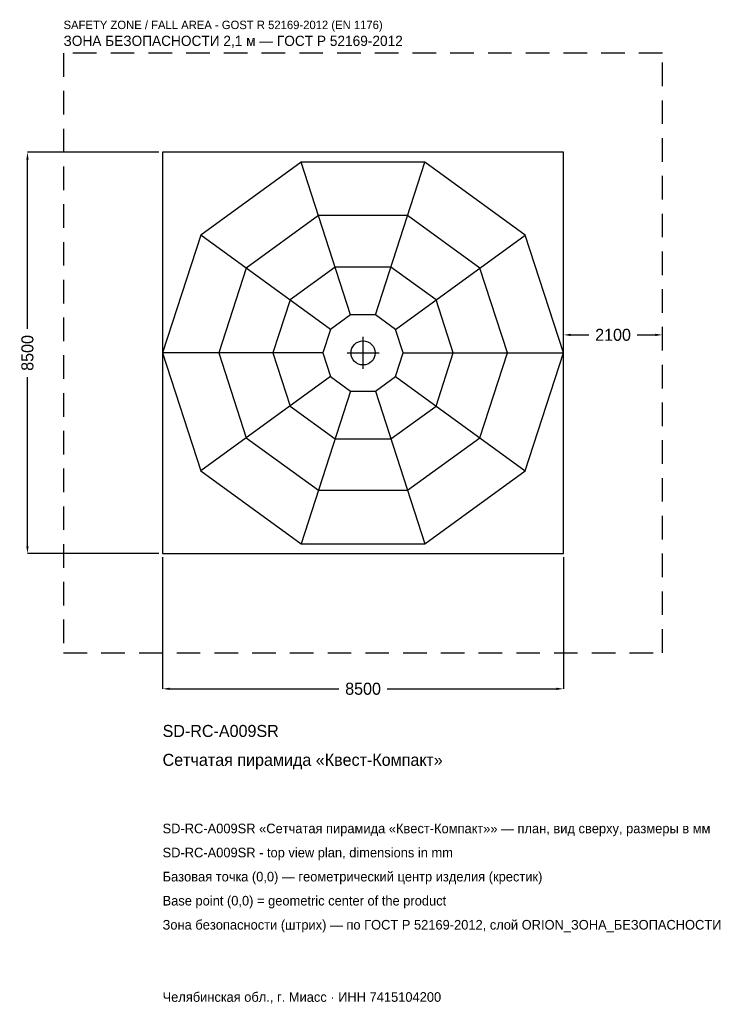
# Model space of a CAD drawing. Header units: metres. Extents: x -7280 to 7765, y -13798 to 7059.
import ezdxf

# ---------------------------------------------------------------- set-up
doc = ezdxf.new("R2010")
doc.units = ezdxf.units.M
doc.linetypes.add('DASHED', pattern=[800, 500, -300])
for name, color, linetype in [('ORION_ДАННЫЕ', 3, 'Continuous'), ('ORION_ЗОНА_БЕЗОПАСНОСТИ', 1, 'Continuous'), ('ORION_КОНТУР', 7, 'Continuous'), ('ORION_РАЗМЕРЫ', 8, 'Continuous')]:
    doc.layers.add(name, color=color, linetype=linetype)
doc.dimstyles.new('ORION', dxfattribs={"dimtxt": 255, "dimasz": 153, "dimexe": 1.25, "dimexo": 76.5, "dimtad": 1, "dimdec": 0, "dimcen": 2.5, "dimazin": 3, "dimtfac": 1, "dimtmove": 0, "dimatfit": 3, "dimarcsym": 0})

# ---------------------------------------------------------------- blocks, each defined once
blk = doc.blocks.new('_CLOSEDFILLED')
at = {"color": 0, "linetype": 'BYBLOCK'}
blk.add_solid([(-1, 0.16), (0, 0), (-1, -0.16)], dxfattribs=at)
blk = doc.blocks.new('*D1')
for p, q in [((-4250, -4326.5), (-4250, -7115)), ((4250, -4326.5), (4250, -7115)), ((-4097, -7115), (-510, -7115)), ((510, -7115), (4097, -7115))]:
    blk.add_line(p, q)
at = {"layer": 'Defpoints'}
for p in [(-4250, -4250), (4250, -4250), (-4250, -7115)]:
    blk.add_point(p, dxfattribs=at)
at = {"layer": 'ORION_РАЗМЕРЫ', "xscale": 153, "yscale": 153, "rotation": 180}
blk.add_blockref('_CLOSEDFILLED', (-4250, -7115), dxfattribs=at)
at = {"layer": 'ORION_РАЗМЕРЫ', "xscale": 153, "yscale": 153}
blk.add_blockref('_CLOSEDFILLED', (4250, -7115), dxfattribs=at)
at = {"layer": 'ORION_РАЗМЕРЫ', "insert": (0, -7115), "char_height": 255, "attachment_point": 5}
blk.add_mtext('8500', dxfattribs=at)
blk = doc.blocks.new('*D2')
for p, q in [((-4326.5, 4250), (-7115, 4250)), ((-7115, 510), (-7115, 4097)), ((-7115, -4097), (-7115, -510)), ((-4326.5, -4250), (-7115, -4250))]:
    blk.add_line(p, q)
at = {"layer": 'Defpoints'}
for p in [(-4250, 4250), (-7115, -4250), (-4250, -4250)]:
    blk.add_point(p, dxfattribs=at)
at = {"layer": 'ORION_РАЗМЕРЫ', "xscale": 153, "yscale": 153}
for p, rotation in [((-7115, 4250), 90), ((-7115, -4250), 270)]:
    blk.add_blockref('_CLOSEDFILLED', p, dxfattribs=dict(at, rotation=rotation))
at = {"layer": 'ORION_РАЗМЕРЫ', "insert": (-7115, 0), "char_height": 255, "attachment_point": 5, "rotation": 90}
blk.add_mtext('8500', dxfattribs=at)
blk = doc.blocks.new('*D3')
for p, q in [((4250, 76.5), (4250, 382.5)), ((4403, 382.5), (4790, 382.5)), ((5810, 382.5), (6197, 382.5)), ((6350, 76.5), (6350, 382.5))]:
    blk.add_line(p, q)
at = {"layer": 'Defpoints'}
for p in [(4250, 382.5), (4250, 0), (6350, 0)]:
    blk.add_point(p, dxfattribs=at)
at = {"layer": 'ORION_РАЗМЕРЫ', "xscale": 153, "yscale": 153, "rotation": 180}
blk.add_blockref('_CLOSEDFILLED', (4250, 382.5), dxfattribs=at)
at = {"layer": 'ORION_РАЗМЕРЫ', "xscale": 153, "yscale": 153}
blk.add_blockref('_CLOSEDFILLED', (6350, 382.5), dxfattribs=at)
at = {"layer": 'ORION_РАЗМЕРЫ', "insert": (5300, 382.5), "char_height": 255, "attachment_point": 5}
blk.add_mtext('2100', dxfattribs=at)
blk = doc.blocks.new('ОРИОН SD-RC-A009SR Сетчатая пирамида Квест-Компакт')
at = {"layer": 'ORION_ЗОНА_БЕЗОПАСНОСТИ', "linetype": 'DASHED'}
blk.add_lwpolyline([(-6350, -6350), (6350, -6350), (6350, 6350), (-6350, 6350)], close=True, dxfattribs=at)
at = {"layer": 'ORION_КОНТУР'}
for p, q in [((-262.7, 808.4), (-1313.3, 4042)), ((262.7, 808.4), (1313.3, 4042)), ((-687.7, 499.6), (-3438.3, 2498.1)), ((687.7, 499.6), (3438.3, 2498.1)), ((-850, 0), (-4250, 0)), ((850, 0), (4250, 0)), ((-687.7, -499.6), (-3438.3, -2498.1)), ((687.7, -499.6), (3438.3, -2498.1)), ((-262.7, -808.4), (-1313.3, -4042)), ((262.7, -808.4), (1313.3, -4042))]:
    blk.add_line(p, q, dxfattribs=at)
for points in [[(-4250, -4250), (4250, -4250), (4250, 4250), (-4250, 4250)], [(4250, 0), (3438.3, 2498.1), (1313.3, 4042), (-1313.3, 4042), (-3438.3, 2498.1), (-4250, 0), (-3438.3, -2498.1), (-1313.3, -4042), (1313.3, -4042), (3438.3, -2498.1)], [(3060, 0), (2475.6, 1798.6), (945.6, 2910.2), (-945.6, 2910.2), (-2475.6, 1798.6), (-3060, 0), (-2475.6, -1798.6), (-945.6, -2910.2), (945.6, -2910.2), (2475.6, -1798.6)], [(1912.5, 0), (1547.2, 1124.1), (591, 1818.9), (-591, 1818.9), (-1547.2, 1124.1), (-1912.5, 0), (-1547.2, -1124.1), (-591, -1818.9), (591, -1818.9), (1547.2, -1124.1)], [(850, 0), (687.7, 499.6), (262.7, 808.4), (-262.7, 808.4), (-687.7, 499.6), (-850, 0), (-687.7, -499.6), (-262.7, -808.4), (262.7, -808.4), (687.7, -499.6)]]:
    blk.add_lwpolyline(points, close=True, dxfattribs=at)
blk.add_circle((0, 0), 255, dxfattribs=at)
at = {"layer": 'ORION_РАЗМЕРЫ'}
for p, q in [((0, -340), (0, 340)), ((-340, 0), (340, 0))]:
    blk.add_line(p, q, dxfattribs=at)
at = {"layer": 'ORION_ДАННЫЕ'}
for tag, p in [('АРТИКУЛ', (-4250, -8135)), ('НАИМЕНОВАНИЕ', (-4250, -8747))]:
    blk.add_attdef(tag, p, '', height=255, dxfattribs=at)
at = {"layer": 'ORION_ДАННЫЕ', "flags": 1}
for tag, p in [('ПРОИЗВОДИТЕЛЬ', (-4250, -9359)), ('ТЕЛЕФОН', (-4250, -9971)), ('САЙТ', (-4250, -11195)), ('АДРЕС', (-4250, -11807)), ('РЕКВИЗИТЫ', (-4250, -12419)), ('ГАБАРИТЫ', (-4250, -13031)), ('ЗОНА_БЕЗОПАСНОСТИ', (-4250, -13643))]:
    blk.add_attdef(tag, p, '', height=255, dxfattribs=at)
at = {"layer": 'ORION_ЗОНА_БЕЗОПАСНОСТИ', "color": 1}
for s, height, p in [('SAFETY ZONE / FALL AREA - GOST R 52169-2012 (EN 1176)', 178.5, (-6350, 6860)), ('ЗОНА БЕЗОПАСНОСТИ 2,1 м — ГОСТ Р 52169-2012', 216.75, (-6350, 6503))]:
    blk.add_text(s, height=height, dxfattribs=at).set_placement(p)
at = {"layer": 'ORION_РАЗМЕРЫ'}
dim = blk.add_linear_dim(base=(-7115, -4250), p1=(-4250, -4250), p2=(-4250, 4250), angle=90, dimstyle='ORION', dxfattribs=at)
dim.commit()
dim.dimension.update_dxf_attribs({"geometry": '*D2', "text_midpoint": (-7115, 0)})
for base, p1, p2, picture, middle in [((4250, 382.5), (4250, 0), (6350, 0), '*D3', (5300, 382.5)), ((-4250, -7115), (-4250, -4250), (4250, -4250), '*D1', (0, -7115))]:
    dim = blk.add_linear_dim(base=base, p1=p1, p2=p2, dimstyle='ORION', dxfattribs=at)
    dim.commit()
    dim.dimension.update_dxf_attribs({"geometry": picture, "text_midpoint": middle})

msp = doc.modelspace()

# ---------------------------------------------------------------- block references
msp.add_blockref('ОРИОН SD-RC-A009SR Сетчатая пирамида Квест-Компакт', (0, 0)).add_auto_attribs({'АРТИКУЛ': 'SD-RC-A009SR', 'НАИМЕНОВАНИЕ': 'Сетчатая пирамида «Квест-Компакт»'})

# ---------------------------------------------------------------- texts
at = {"layer": 'ORION_ДАННЫЕ', "color": 3}
for s, p in [('SD-RC-A009SR «Сетчатая пирамида «Квест-Компакт»» — план, вид сверху, размеры в мм', (-4250, -10175)), ('SD-RC-A009SR - top view plan, dimensions in mm', (-4250, -10685)), ('Челябинская обл., г. Миасс · ИНН 7415104200', (-4250, -13745))]:
    msp.add_text(s, height=204, dxfattribs=at).set_placement(p)
at = {"layer": 'ORION_ДАННЫЕ', "color": 7}
for s, p in [('Базовая точка (0,0) — геометрический центр изделия (крестик)', (-4250, -11195)), ('Base point (0,0) = geometric center of the product', (-4250, -11705))]:
    msp.add_text(s, height=204, dxfattribs=at).set_placement(p)
at = {"layer": 'ORION_ДАННЫЕ', "color": 1}
msp.add_text('Зона безопасности (штрих) — по ГОСТ Р 52169-2012, слой ORION_ЗОНА_БЕЗОПАСНОСТИ', height=204, dxfattribs=at).set_placement((-4250, -12215))

doc.saveas('drawing.dxf')
